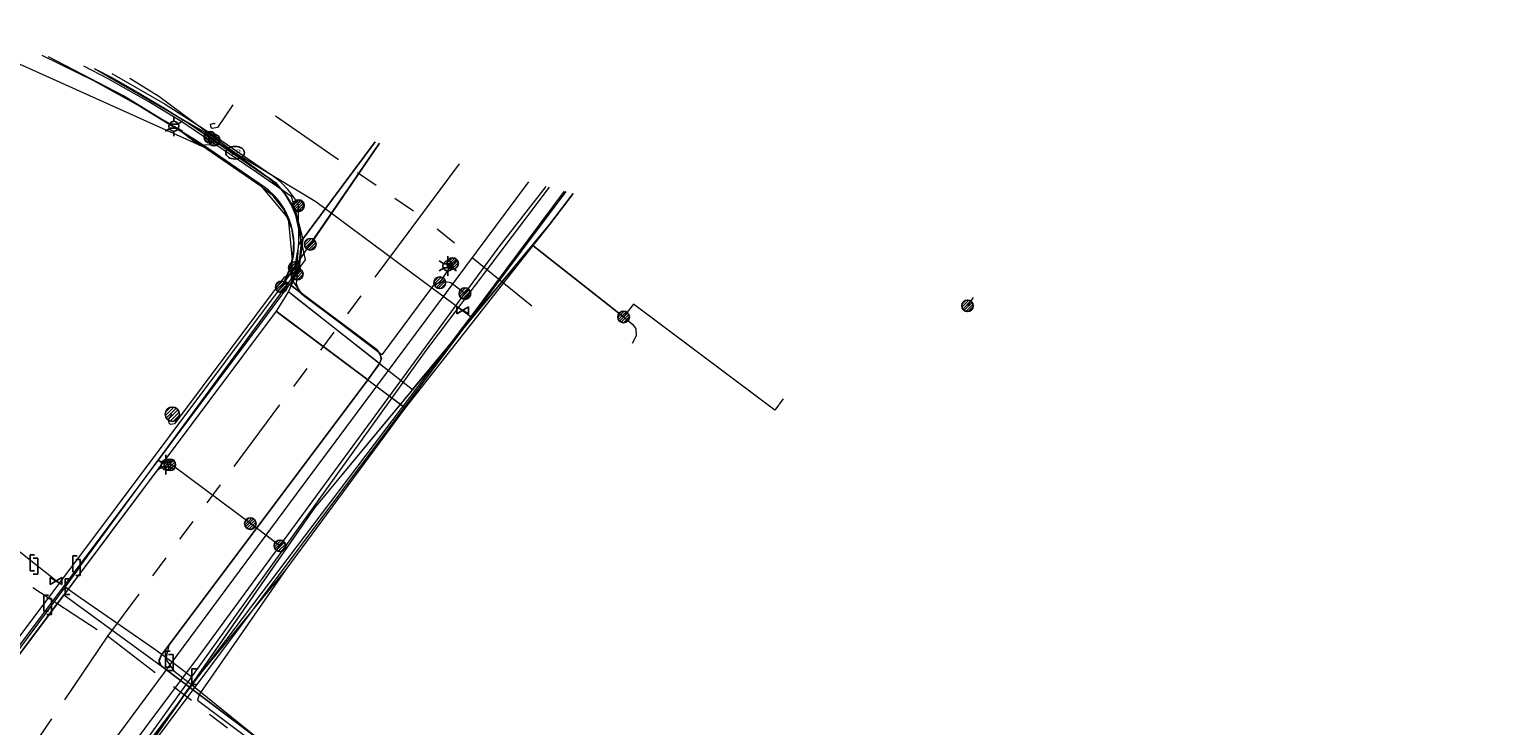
# Model space of a CAD drawing. Header units: metres. Extents: x 197355 to 199157, y 355772 to 356286.
# Tile 255 of 256: x 198824 to 198938, y 356204 to 356259. Entities that reach past the tile are written whole.
import ezdxf
from ezdxf.enums import TextEntityAlignment as Align
from ezdxf.lldxf.tags import DXFTag

# ---------------------------------------------------------------- set-up
doc = ezdxf.new("R2010")
doc.units = ezdxf.units.M
doc.linetypes.add('RI-GWA', pattern=[18.45, 6, -1.8, 1.75, -1.8, 1.75, -1.8, 1.75, -1.8])
for name, color, linetype, lineweight in [('B-WE-KL-DATA_ENEXISNETBEHEERB.V.-G', 90, 'KL-DATA-N', 18), ('B-WE-KL-DATA_HULPSTUK_KPNB.V.-S', 90, 'Continuous', 25), ('B-WE-KL-DATA_HULPSTUK_ZIGGOB.V.-S', 94, 'Continuous', 25), ('B-WE-KL-DATA_KABELBUNDEL_KPNB.V.-G', 90, 'Continuous', 18), ('B-WE-KL-DATA_KABELBUNDEL_ZIGGOB.V.-G', 94, 'Continuous', 18), ('B-WE-KL-DATA_TELECOM_ZIGGOB.V.-G', 94, 'KL-TELECOM-ALGEMEEN-N', 18), ('B-WE-KL-DATA_ZIGGOB.V.-G', 94, 'KL-DATA-N', 18), ('B-WE-KL-ET_LS_ENEXISNETBEHEERB.V.-G', 190, 'KL-LS-N', 18), ('B-WE-KL-ET_LS_HULPSTUK_ENEXISNETBEHEERB.V.-G', 190, 'Continuous', 18), ('B-WE-KL-ET_LS_HULPSTUK_ENEXISNETBEHEERB.V.-S', 190, 'Continuous', 25), ('B-WE-KL-ET_LS_KABELBUNDEL_ENEXISNETBEHEERB.V.-G', 190, 'KL-BUNDEL-N', 18), ('B-WE-KL-ET_MS_ENEXISNETBEHEERB.V.-G', 130, 'KL-MS-N', 18), ('B-WE-KL-GAS_HD_ENEXISNETBEHEERB.V.-G', 30, 'KL-GAS-HD-N', 18), ('B-WE-KL-GAS_HULPSTUK_ENEXISNETBEHEERB.V.-S', 30, 'Continuous', 25), ('B-WE-KL-GAS_LD_ENEXISNETBEHEERB.V.-G', 50, 'KL-GAS-LD-N', 18), ('B-WE-KL-GAS_LD_HOOFDLEIDING_100 MBAR_PVC_ENEXISNETBEHEERB.V.-G', 50, 'KL-GAS-LD-N', 18), ('B-WE-KL-WATER_HULPSTUK_NVWATERLEIDINGMAATSCHAPPIJLIMBURG-S', 170, 'Continuous', 25), ('B-WE-KL-WATER_TRANSPORTLEIDING_NVWATERLEIDINGMAATSCHAPPIJLIMBURG-G', 170, 'KL-WATER-TR-N', 18), ('B-WE-RI-GWA_GEMEENTEROERMOND-G', 30, 'RI-GWA', 18)]:
    doc.layers.add(name, color=color, linetype=linetype, lineweight=lineweight)
doc.styles.add('NLCS-ISO', font='NLCS-ISO.ttf')
doc.styles.get("Standard").update_dxf_attribs({"font": 'isocp.shx'})
doc.linetypes.add('KL-BUNDEL-N', pattern='A,28,-5,[103,NLCS.SHX,S=1.25,R=0,X=0,Y=0],-5,[103,NLCS.SHX,S=1.25,R=0,X=0,Y=0],-5,[103,NLCS.SHX,S=1.25,R=0,X=0,Y=0],-5,[103,NLCS.SHX,S=1.25,R=0,X=0,Y=0],-5', length=53)
tags = doc.linetypes.add('KL-DATA-N', pattern='A,4,-1,[101,NLCS.SHX,S=0.5,R=0,X=0,Y=0],-1,4,-1,["D",Standard,S=1,R=0,X=-0.25,Y=-0.5],-1.5', length=12.5).pattern_tags.tags
tags[18] = DXFTag(74, 10)
tags = doc.linetypes.add('KL-GAS-HD-N', pattern='A,4,-1,[69,NLCS.SHX,S=0.5,R=0,X=0,Y=0],-1,4,-1,["H",Standard,S=1,R=0,X=0,Y=-0.5],-2', length=13).pattern_tags.tags
tags[18] = DXFTag(74, 10)
tags = doc.linetypes.add('KL-GAS-LD-N', pattern='A,4,-1,[69,NLCS.SHX,S=0.5,R=0,X=0,Y=0],-1,4,-1,["L",Standard,S=1,R=0,X=0.25,Y=-0.5],-2', length=13).pattern_tags.tags
tags[18] = DXFTag(74, 10)
tags = doc.linetypes.add('KL-LS-N', pattern='A,4,-1,[103,NLCS.SHX,S=0.75,R=0,X=0,Y=0],-1,4,-1,["L",Standard,S=1,R=0,X=0,Y=-0.5],-2', length=13).pattern_tags.tags
tags[18] = DXFTag(74, 10)
tags = doc.linetypes.add('KL-MS-N', pattern='A,4,-1,[103,NLCS.SHX,S=0.75,R=0,X=0,Y=0],-1,4,-1,["M",Standard,S=1,R=0,X=0,Y=-0.5],-2', length=13).pattern_tags.tags
tags[18] = DXFTag(74, 10)
doc.linetypes.add('KL-TELECOM-ALGEMEEN-N', pattern='A,7,-1,[101,NLCS.SHX,S=0.5,R=0,X=0,Y=0],-1', length=9)
doc.linetypes.add('KL-WATER-TR-N', pattern='A,7,-0.5,[168,NLCS.SHX,S=0.75,R=0,X=0.75,Y=0],-2,[168,NLCS.SHX,S=0.75,R=0,X=0.75,Y=0],-2', length=11.5)

# ---------------------------------------------------------------- blocks, each defined once
blk = doc.blocks.new('SKL-ET_HULP_MOF-SO')
h = blk.add_hatch()
h.set_pattern_fill('ANSI31', color=256, scale=6, style=0)
h.set_pattern_definition([(45, (-2.25, -126.982), (-0.53033, 0.53033), [])])
edge = h.paths.add_edge_path()
edge.add_arc((0, 0), 2.25, 0, 360)
at = {"linetype": 'Continuous'}
blk.add_circle((0, 0), 2.25, dxfattribs=at)
blk = doc.blocks.new('SKL-WTB_HULP_AFSLUITER-SO')
for p, q in [((2.3, 1.37), (-2.3, -1.37)), ((-2.3, 1.37), (2.3, -1.37)), ((2.3, -1.37), (2.3, 1.37))]:
    blk.add_line(p, q)
at = {"ltscale": 0.1}
blk.add_line((-2.3, -1.37), (-2.3, 1.37), dxfattribs=at)
blk = doc.blocks.new('SKL-WTB_HULP_EINDKAP-SO')
for p, q in [((0, -0.62), (0, 0.62)), ((0, 0.62), (0.35, 0.62)), ((0, -0.62), (0.35, -0.62))]:
    blk.add_line(p, q)
blk = doc.blocks.new('SKL-WTB_HULP_VERLOOPSTUK-SO')
for p, q in [((-0.54, -0.38), (-0.54, 0.87)), ((-0.54, 0.87), (-0.19, 0.87)), ((0.05, 0.6), (-0.3, 0.6)), ((0.05, -0.65), (0.05, 0.6)), ((-0.54, -0.38), (-0.19, -0.38)), ((0.05, -0.65), (-0.3, -0.65))]:
    blk.add_line(p, q)
blk = doc.blocks.new('SKL-ET_HULP_AANSLUITPUNT-SO')
h = blk.add_hatch()
h.set_pattern_fill('ANSI31', color=256, scale=30, style=0)
h.set_pattern_definition([(45, (-11.25, -634.91), (-2.65165, 2.65165), [])])
edge = h.paths.add_edge_path()
edge.add_arc((0, 0), 11.2, 0, 360)
at = {"linetype": 'Continuous'}
blk.add_circle((0, 0), 11.2, dxfattribs=at)
blk = doc.blocks.new('B-SIE-WEG_LICHTMAST-SO')
at = {"ltscale": 0.1}
for p, q in [((-0.33, 0.19), (-0.67, 0.39)), ((0, 0.39), (0, 0.77)), ((0.33, 0.19), (0.67, 0.39)), ((-0.33, -0.19), (-0.67, -0.39)), ((0, -0.39), (0, -0.77)), ((0.33, -0.19), (0.67, -0.39))]:
    blk.add_line(p, q, dxfattribs=at)
at = {"flags": 128}
for points in [[(-0.35, 0.15), (0.35, 0.15)], [(-0.35, -0.15), (0.35, -0.15)]]:
    blk.add_lwpolyline(points, dxfattribs=at)
at = {"ltscale": 0.1}
blk.add_circle((0, 0), 0.386, dxfattribs=at)
at = {"style": 'NLCS-ISO'}
blk.add_attdef('TYPE', text='', height=0.549, dxfattribs=at).set_placement((0, 0.77), align=Align.BOTTOM_CENTER)
blk = doc.blocks.new('SIE-WEG_STRAATPOT_BRANDKRAAN-SO')
blk.add_ellipse((0, 0), major_axis=(-0.729, 0), ratio=0.685994)
at = {"style": 'NLCS-ISO'}
blk.add_text('BR', height=0.4, dxfattribs=at).set_placement((-0.3, -0.15))

msp = doc.modelspace()

# ---------------------------------------------------------------- linework, layer by layer
at = {"layer": 'B-WE-KL-DATA_ENEXISNETBEHEERB.V.-G', "flags": 128}
msp.add_lwpolyline([(198851.028, 356233.454), (198845.026, 356237.945)], dxfattribs=at)
at = {"layer": 'B-WE-KL-DATA_KABELBUNDEL_KPNB.V.-G', "flags": 128}
for points in [[(198843.419, 356238.524), (198843.423, 356238.53), (198843.647, 356238.885), (198843.844, 356239.255), (198844.014, 356239.639), (198844.156, 356240.033), (198844.27, 356240.437), (198844.361, 356240.905), (198844.412, 356241.379), (198844.423, 356241.856), (198844.394, 356242.332), (198844.326, 356242.804), (198844.217, 356243.269), (198844.07, 356243.722), (198843.886, 356244.162), (198843.665, 356244.585), (198843.41, 356244.988), (198843.121, 356245.368), (198842.802, 356245.722), (198842.454, 356246.048), (198842.08, 356246.344), (198841.682, 356246.607), (198837.77, 356249.294), (198836.716, 356250), (198831.077, 356253.448), (198825.213, 356256.497)], [(198830.169, 356255.208), (198834.341, 356252.809), (198838.389, 356250.204), (198838.685, 356250), (198842.25, 356247.549), (198842.692, 356247.258), (198843.111, 356246.934), (198843.502, 356246.578), (198843.864, 356246.193), (198844.196, 356245.78), (198844.493, 356245.342), (198844.756, 356244.883)], [(198812.423, 356196.435), (198841.739, 356235.559), (198842.788, 356236.958), (198844.206, 356238.896), (198844.381, 356239.355), (198844.523, 356239.825), (198844.632, 356240.304), (198844.707, 356240.799), (198844.746, 356241.299), (198844.749, 356241.801), (198844.749, 356241.802), (198850.761, 356249.853)], [(198850.76, 356249.853), (198844.749, 356241.803)], [(198845.684, 356241.848), (198851.084, 356249.769)], [(198851.085, 356249.769), (198845.691, 356241.856)], [(198816.671, 356180.331), (198819.562, 356184.316), (198837.897, 356208.861), (198865.695, 356245.969)], [(198844.724, 356244.842), (198844.749, 356241.802), (198844.749, 356241.801), (198844.749, 356241.795), (198844.436, 356240.016)], [(198844.436, 356240.016), (198844.632, 356240.304), (198845.684, 356241.848)], [(198843.419, 356238.524), (198843.423, 356238.53), (198844.436, 356240.016)], [(198818.971, 356205.854), (198821.743, 356209.558), (198843.419, 356238.524)], [(198897.507, 356237.696), (198897.077, 356237.029)]]:
    msp.add_lwpolyline(points, dxfattribs=at)
at = {"layer": 'B-WE-KL-DATA_KABELBUNDEL_ZIGGOB.V.-G', "flags": 128}
for points in [[(198824.685, 356256.634), (198828.781, 356254.633), (198832.358, 356252.642), (198835.847, 356250.5), (198841.84, 356246.405), (198842.655, 356245.758), (198843.618, 356244.532), (198844.203, 356243.083), (198844.359, 356242.049), (198844.321, 356241.002), (198844.091, 356239.98), (198843.675, 356239.016), (198844.2, 356238.622)], [(198828.876, 356255.544), (198832.176, 356253.746), (198836.233, 356251.271), (198842.991, 356246.642), (198843.688, 356245.765), (198844.235, 356244.836), (198844.627, 356243.861), (198844.861, 356242.85), (198844.936, 356241.812), (198844.85, 356240.755), (198844.604, 356239.688), (198844.2, 356238.622)], [(198866.234, 356245.829), (198864.418, 356243.433)], [(198864.418, 356243.433), (198853.687, 356230.486)], [(198864.418, 356243.433), (198863.087, 356241.74)], [(198863.087, 356241.74), (198853.113, 356229.051)], [(198863.087, 356241.74), (198870.181, 356236.163)], [(198844.2, 356238.622), (198843.971, 356238.151)], [(198851.105, 356232.523), (198851.228, 356232.843), (198851.207, 356233.089), (198851.024, 356233.445), (198850.83, 356233.632), (198844.2, 356238.622)], [(198843.971, 356238.151), (198843.006, 356236.619)], [(198843.971, 356238.151), (198844.557, 356237.69)], [(198844.557, 356237.69), (198850.85, 356232.724)], [(198870.958, 356237.152), (198870.181, 356236.163)], [(198882.657, 356229.751), (198882, 356228.87), (198870.958, 356237.152)], [(198843.006, 356236.619), (198826.407, 356214.44)], [(198843.006, 356236.619), (198843.486, 356236.259)], [(198843.486, 356236.259), (198850.173, 356231.252)], [(198870.181, 356236.163), (198870.913, 356235.568), (198871.139, 356235.231), (198871.168, 356234.675), (198870.86, 356234.085)], [(198850.85, 356232.724), (198851.105, 356232.523)], [(198850.173, 356231.252), (198851.105, 356232.523)], [(198851.105, 356232.523), (198853.687, 356230.486)], [(198834.02, 356208.884), (198833.864, 356209.248), (198834.021, 356209.692), (198850.173, 356231.252)], [(198850.173, 356231.252), (198852.733, 356229.335)], [(198853.687, 356230.486), (198852.733, 356229.335)], [(198852.733, 356229.335), (198846.024, 356221.24), (198836.467, 356207.522)], [(198852.733, 356229.335), (198853.113, 356229.051)], [(198853.113, 356229.051), (198843.775, 356216.418)], [(198843.775, 356216.418), (198836.467, 356207.522)], [(198843.775, 356216.418), (198836.989, 356206.641)], [(198826.407, 356214.44), (198807.586, 356189.25), (198803.717, 356183.721), (198798.842, 356176.16)], [(198826.407, 356214.44), (198834.02, 356208.884)], [(198836.245, 356207.203), (198834.02, 356208.884)], [(198836.245, 356207.203), (198836.467, 356207.522)], [(198808.377, 356167.315), (198811.924, 356172.959), (198814.974, 356177.466), (198826.236, 356192.837), (198836.245, 356207.203)], [(198836.989, 356206.641), (198836.245, 356207.203)], [(198836.989, 356206.641), (198836.867, 356206.201), (198852.712, 356194.314)], [(198852.865, 356194.699), (198836.989, 356206.641)]]:
    msp.add_lwpolyline(points, dxfattribs=at)
at = {"layer": 'B-WE-KL-DATA_TELECOM_ZIGGOB.V.-G', "flags": 128}
for points in [[(198824.685, 356256.634), (198828.781, 356254.633), (198832.358, 356252.642), (198835.847, 356250.5), (198841.84, 356246.405), (198842.655, 356245.758), (198843.618, 356244.532), (198844.203, 356243.083), (198844.359, 356242.049), (198844.321, 356241.002), (198844.091, 356239.98), (198843.675, 356239.016), (198850.83, 356233.632), (198851.024, 356233.445), (198851.207, 356233.089), (198851.228, 356232.843), (198851.105, 356232.523), (198850.173, 356231.252), (198834.021, 356209.692), (198833.864, 356209.248), (198834.02, 356208.884), (198836.989, 356206.641), (198852.865, 356194.699), (198889.988, 356167.015), (198891.731, 356169.348)], [(198828.927, 356255.531), (198830.104, 356254.908), (198832.176, 356253.746), (198834.22, 356252.533), (198836.233, 356251.271), (198838.215, 356249.96), (198842.096, 356247.293), (198842.557, 356246.987), (198842.991, 356246.642), (198843.358, 356246.211), (198843.688, 356245.765), (198843.98, 356245.307), (198844.235, 356244.836), (198844.45, 356244.354), (198844.627, 356243.861), (198844.764, 356243.36), (198844.861, 356242.85), (198844.919, 356242.334), (198844.936, 356241.812), (198844.913, 356241.285), (198844.85, 356240.755), (198844.747, 356240.222), (198844.604, 356239.688), (198844.421, 356239.155), (198844.2, 356238.622), (198843.971, 356238.151), (198853.687, 356230.486), (198864.418, 356243.433), (198866.232, 356245.83)], [(198866.232, 356245.83), (198864.418, 356243.433), (198846.024, 356221.24), (198836.245, 356207.203), (198834.029, 356208.877), (198833.954, 356208.954), (198833.904, 356209.04), (198833.874, 356209.14), (198833.864, 356209.248), (198833.875, 356209.361), (198833.905, 356209.476), (198834.021, 356209.692), (198850.173, 356231.252), (198843.006, 356236.619), (198808.915, 356191.065), (198807.586, 356189.25), (198806.276, 356187.421), (198804.986, 356185.578), (198803.717, 356183.721), (198802.467, 356181.851), (198801.238, 356179.967), (198800.03, 356178.07), (198798.842, 356176.16), (198797.154, 356173.363), (198795.51, 356170.54), (198795.019, 356170.901)]]:
    msp.add_lwpolyline(points, dxfattribs=at)
at = {"layer": 'B-WE-KL-DATA_ZIGGOB.V.-G', "flags": 128}
for points in [[(198828.876, 356255.544), (198832.176, 356253.746), (198836.233, 356251.271), (198842.991, 356246.642), (198843.688, 356245.765), (198844.235, 356244.836), (198844.627, 356243.861), (198844.861, 356242.85), (198844.936, 356241.812), (198844.85, 356240.755), (198844.604, 356239.688), (198844.2, 356238.622), (198843.971, 356238.151), (198843.006, 356236.619), (198853.113, 356229.051), (198843.775, 356216.418), (198836.989, 356206.641), (198836.867, 356206.201), (198852.712, 356194.314), (198889.749, 356166.696), (198915.652, 356147.388), (198917.165, 356146.51), (198922.843, 356142.401), (198928.672, 356138.512), (198934.643, 356134.848), (198937.68, 356133.102), (198942.906, 356130.277), (198949.412, 356127.077), (198955.962, 356124.197), (198960.583, 356122.384), (198967.967, 356119.82), (198968.61, 356119.613), (198975.627, 356117.535), (198980.89, 356116.177), (198986.202, 356114.976), (198995.408, 356113.176), (198997.235, 356112.688), (198998.387, 356112.208), (198999.732, 356111.397), (199000.365, 356110.91), (199001.896, 356108.925), (199003.158, 356106.852), (199003.835, 356105.443), (199004.373, 356104.029), (199004.767, 356102.622), (199005.014, 356101.237), (199005.11, 356099.886), (199005.083, 356098.414), (199004.959, 356097.462), (199004.691, 356096.287), (199004.635, 356095.344), (199004.924, 356093.598), (199005.338, 356092.525), (199006.267, 356091.117), (199007.518, 356090.018), (199008.5, 356089.485), (199010.134, 356089.02), (199035.753, 356085.161)], [(198828.876, 356255.544), (198832.176, 356253.746), (198836.233, 356251.271), (198842.991, 356246.642), (198843.688, 356245.765), (198844.235, 356244.836), (198844.627, 356243.861), (198844.861, 356242.85), (198844.936, 356241.812), (198844.85, 356240.755), (198844.604, 356239.688), (198844.2, 356238.622), (198843.971, 356238.151), (198853.687, 356230.486), (198846.024, 356221.24), (198836.245, 356207.203), (198852.865, 356194.699), (198889.988, 356167.015), (198915.837, 356147.749), (198917.165, 356146.51), (198922.843, 356142.401), (198928.672, 356138.512), (198934.643, 356134.848), (198937.68, 356133.102), (198942.906, 356130.277), (198949.412, 356127.077), (198955.962, 356124.197), (198960.583, 356122.384), (198967.967, 356119.82), (198968.61, 356119.613), (198975.627, 356117.535), (198980.89, 356116.177), (198986.202, 356114.976), (198995.408, 356113.176), (198997.235, 356112.688), (198998.387, 356112.208), (198999.732, 356111.397), (199000.365, 356110.91), (199001.896, 356108.925), (199003.158, 356106.852), (199003.835, 356105.443), (199004.373, 356104.029), (199004.767, 356102.622), (199005.014, 356101.237), (199005.11, 356099.886), (199005.083, 356098.414), (199004.959, 356097.462), (199004.691, 356096.287), (199004.635, 356095.344), (199004.924, 356093.598), (199005.338, 356092.525), (199006.267, 356091.117), (199007.518, 356090.018), (199008.5, 356089.485), (199010.134, 356089.02), (199035.753, 356085.161)], [(198828.876, 356255.544), (198832.176, 356253.746), (198836.233, 356251.271), (198842.991, 356246.642), (198843.688, 356245.765), (198844.235, 356244.836), (198844.627, 356243.861), (198844.861, 356242.85), (198844.936, 356241.812), (198844.85, 356240.755), (198844.604, 356239.688), (198844.2, 356238.622), (198843.971, 356238.151), (198853.687, 356230.486), (198846.024, 356221.24), (198836.245, 356207.203), (198852.865, 356194.699), (198889.988, 356167.015), (198915.837, 356147.749), (198917.165, 356146.51), (198922.843, 356142.401), (198928.672, 356138.512), (198934.643, 356134.848), (198937.68, 356133.102), (198942.906, 356130.277), (198949.412, 356127.077), (198955.962, 356124.197), (198960.583, 356122.384), (198967.967, 356119.82), (198968.61, 356119.613), (198975.627, 356117.535), (198980.89, 356116.177), (198986.202, 356114.976), (198995.408, 356113.176), (198997.235, 356112.688), (198998.387, 356112.208), (198999.732, 356111.397), (199000.365, 356110.91), (199001.896, 356108.925), (199003.158, 356106.852), (199003.835, 356105.443), (199004.373, 356104.029), (199004.767, 356102.622), (199005.014, 356101.237), (199005.11, 356099.886), (199005.083, 356098.414), (199004.959, 356097.462), (199004.691, 356096.287), (199004.635, 356095.344), (199004.924, 356093.598), (199005.338, 356092.525), (199006.267, 356091.117), (199007.518, 356090.018), (199008.5, 356089.485), (199010.134, 356089.02), (199035.753, 356085.161)], [(198828.876, 356255.544), (198832.176, 356253.746), (198836.233, 356251.271), (198842.991, 356246.642), (198843.688, 356245.765), (198844.235, 356244.836), (198844.627, 356243.861), (198844.861, 356242.85), (198844.936, 356241.812), (198844.85, 356240.755), (198844.604, 356239.688), (198844.2, 356238.622), (198843.971, 356238.151), (198843.006, 356236.619), (198853.113, 356229.051), (198843.775, 356216.418), (198836.989, 356206.641), (198836.867, 356206.201), (198852.712, 356194.314), (198889.749, 356166.696), (198915.652, 356147.388), (198917.165, 356146.51), (198922.843, 356142.401), (198928.672, 356138.512), (198934.643, 356134.848), (198937.68, 356133.102), (198942.906, 356130.277), (198949.412, 356127.077), (198955.962, 356124.197), (198960.583, 356122.384), (198967.967, 356119.82), (198968.61, 356119.613), (198975.627, 356117.535), (198980.89, 356116.177), (198986.202, 356114.976), (198995.408, 356113.176), (198997.235, 356112.688), (198998.387, 356112.208), (198999.732, 356111.397), (199000.365, 356110.91), (199001.896, 356108.925), (199003.158, 356106.852), (199003.835, 356105.443), (199004.373, 356104.029), (199004.767, 356102.622), (199005.014, 356101.237), (199005.11, 356099.886), (199005.083, 356098.414), (199004.959, 356097.462), (199004.691, 356096.287), (199004.635, 356095.344), (199004.924, 356093.598), (199005.338, 356092.525), (199006.267, 356091.117), (199007.518, 356090.018), (199008.5, 356089.485), (199010.134, 356089.02), (199035.753, 356085.161)], [(198828.876, 356255.544), (198832.176, 356253.746), (198836.233, 356251.271), (198842.991, 356246.642), (198843.688, 356245.765), (198844.235, 356244.836), (198844.627, 356243.861), (198844.861, 356242.85), (198844.936, 356241.812), (198844.85, 356240.755), (198844.604, 356239.688), (198844.2, 356238.622), (198843.971, 356238.151), (198843.006, 356236.619), (198853.113, 356229.051), (198843.775, 356216.418), (198836.989, 356206.641), (198836.867, 356206.201), (198852.712, 356194.314), (198889.749, 356166.696), (198915.652, 356147.388), (198917.165, 356146.51), (198922.843, 356142.401), (198928.672, 356138.512), (198934.643, 356134.848), (198937.68, 356133.102), (198942.906, 356130.277), (198949.412, 356127.077), (198955.962, 356124.197), (198960.583, 356122.384), (198967.967, 356119.82), (198968.61, 356119.613), (198975.627, 356117.535), (198980.89, 356116.177), (198986.202, 356114.976), (198995.408, 356113.176), (198997.235, 356112.688), (198998.387, 356112.208), (198999.732, 356111.397), (199000.365, 356110.91), (199001.896, 356108.925), (199003.158, 356106.852), (199003.835, 356105.443), (199004.373, 356104.029), (199004.767, 356102.622), (199005.014, 356101.237), (199005.11, 356099.886), (199005.083, 356098.414), (199004.959, 356097.462), (199004.691, 356096.287), (199004.635, 356095.344), (199004.924, 356093.598), (199005.338, 356092.525), (199006.267, 356091.117), (199007.518, 356090.018), (199008.5, 356089.485), (199010.134, 356089.02), (199035.753, 356085.161)], [(198828.876, 356255.544), (198832.176, 356253.746), (198836.233, 356251.271), (198842.991, 356246.642), (198843.688, 356245.765), (198844.235, 356244.836), (198844.627, 356243.861), (198844.861, 356242.85), (198844.936, 356241.812), (198844.85, 356240.755), (198844.604, 356239.688), (198844.2, 356238.622), (198843.971, 356238.151), (198843.006, 356236.619), (198853.113, 356229.051), (198843.775, 356216.418), (198836.989, 356206.641), (198836.867, 356206.201), (198852.712, 356194.314), (198889.749, 356166.696), (198915.652, 356147.388), (198917.165, 356146.51), (198922.843, 356142.401), (198928.672, 356138.512), (198934.643, 356134.848), (198937.68, 356133.102), (198942.906, 356130.277), (198949.412, 356127.077), (198955.962, 356124.197), (198960.583, 356122.384), (198967.967, 356119.82), (198968.61, 356119.613), (198975.627, 356117.535), (198980.89, 356116.177), (198986.202, 356114.976), (198995.408, 356113.176), (198997.235, 356112.688), (198998.387, 356112.208), (198999.732, 356111.397), (199000.365, 356110.91), (199001.896, 356108.925), (199003.158, 356106.852), (199003.835, 356105.443), (199004.373, 356104.029), (199004.767, 356102.622), (199005.014, 356101.237), (199005.11, 356099.886), (199005.083, 356098.414), (199004.959, 356097.462), (199004.691, 356096.287), (199004.635, 356095.344), (199004.924, 356093.598), (199005.338, 356092.525), (199006.267, 356091.117), (199007.518, 356090.018), (199008.5, 356089.485), (199010.134, 356089.02), (199035.753, 356085.161)], [(198828.876, 356255.544), (198832.176, 356253.746), (198836.233, 356251.271), (198842.991, 356246.642), (198843.688, 356245.765), (198844.235, 356244.836), (198844.627, 356243.861), (198844.861, 356242.85), (198844.936, 356241.812), (198844.85, 356240.755), (198844.604, 356239.688), (198844.2, 356238.622), (198843.971, 356238.151), (198843.006, 356236.619), (198853.113, 356229.051), (198843.775, 356216.418), (198836.989, 356206.641), (198836.867, 356206.201), (198852.712, 356194.314), (198889.749, 356166.696), (198915.652, 356147.388), (198917.165, 356146.51), (198922.843, 356142.401), (198928.672, 356138.512), (198934.643, 356134.848), (198937.68, 356133.102), (198942.906, 356130.277), (198949.412, 356127.077), (198955.962, 356124.197), (198960.583, 356122.384), (198967.967, 356119.82), (198968.61, 356119.613), (198975.627, 356117.535), (198980.89, 356116.177), (198986.202, 356114.976), (198995.408, 356113.176), (198997.235, 356112.688), (198998.387, 356112.208), (198999.732, 356111.397), (199000.365, 356110.91), (199001.896, 356108.925), (199003.158, 356106.852), (199003.835, 356105.443), (199004.373, 356104.029), (199004.767, 356102.622), (199005.014, 356101.237), (199005.11, 356099.886), (199005.083, 356098.414), (199004.959, 356097.462), (199004.691, 356096.287), (199004.635, 356095.344), (199004.924, 356093.598), (199005.338, 356092.525), (199006.267, 356091.117), (199007.518, 356090.018), (199008.5, 356089.485), (199010.134, 356089.02), (199035.753, 356085.161)], [(198828.876, 356255.544), (198832.176, 356253.746), (198836.233, 356251.271), (198842.991, 356246.642), (198843.688, 356245.765), (198844.235, 356244.836), (198844.627, 356243.861), (198844.861, 356242.85), (198844.936, 356241.812), (198844.85, 356240.755), (198844.604, 356239.688), (198844.2, 356238.622), (198843.971, 356238.151), (198843.006, 356236.619), (198853.113, 356229.051), (198843.775, 356216.418), (198836.989, 356206.641), (198836.867, 356206.201), (198852.712, 356194.314), (198889.749, 356166.696), (198915.652, 356147.388), (198917.165, 356146.51), (198922.843, 356142.401), (198928.672, 356138.512), (198934.643, 356134.848), (198937.68, 356133.102), (198942.906, 356130.277), (198949.412, 356127.077), (198955.962, 356124.197), (198960.583, 356122.384), (198967.967, 356119.82), (198968.61, 356119.613), (198975.627, 356117.535), (198980.89, 356116.177), (198986.202, 356114.976), (198995.408, 356113.176), (198997.235, 356112.688), (198998.387, 356112.208), (198999.732, 356111.397), (199000.365, 356110.91), (199001.896, 356108.925), (199003.158, 356106.852), (199003.835, 356105.443), (199004.373, 356104.029), (199004.767, 356102.622), (199005.014, 356101.237), (199005.11, 356099.886), (199005.083, 356098.414), (199004.959, 356097.462), (199004.691, 356096.287), (199004.635, 356095.344), (199004.924, 356093.598), (199005.338, 356092.525), (199006.267, 356091.117), (199007.518, 356090.018), (199008.5, 356089.485), (199010.134, 356089.02), (199035.753, 356085.161)], [(198870.181, 356236.163), (198863.087, 356241.74), (198853.113, 356229.051), (198843.775, 356216.418), (198836.467, 356207.522), (198826.236, 356192.837), (198814.974, 356177.466), (198811.924, 356172.959), (198808.377, 356167.315), (198808.081, 356167.464)], [(198882.657, 356229.751), (198882, 356228.87), (198870.958, 356237.152), (198870.181, 356236.163)], [(198870.181, 356236.163), (198870.913, 356235.568), (198871.139, 356235.231), (198871.168, 356234.675), (198870.86, 356234.085)], [(198726.934, 356110.232), (198730.543, 356110.711), (198733.402, 356110.891), (198735.04, 356110.741), (198739.073, 356109.426), (198748.593, 356107.555), (198764.353, 356104.794), (198770.049, 356103.694), (198773.863, 356115.593), (198780.002, 356137.034), (198782.851, 356144.526), (198785.99, 356151.9), (198788.454, 356157.167), (198790.566, 356161.405), (198793.871, 356167.618), (198795.51, 356170.54), (198798.842, 356176.16), (198803.717, 356183.721), (198807.586, 356189.25), (198826.407, 356214.44), (198834.02, 356208.884), (198836.989, 356206.641), (198852.865, 356194.699), (198852.499, 356193.777), (198852.533, 356193.794)]]:
    msp.add_lwpolyline(points, dxfattribs=at)
at = {"layer": 'B-WE-KL-ET_LS_ENEXISNETBEHEERB.V.-G', "flags": 128}
for points in [[(198837.823, 356250.223), (198837.661, 356250.426), (198837.46, 356250.589), (198828.802, 356255.564)], [(198839.617, 356252.751), (198838.424, 356250.983), (198838.007, 356250.902), (198837.936, 356250.95), (198837.877, 356251.251), (198838.178, 356251.312), (198838.232, 356251.276)], [(198838.156, 356250), (198837.773, 356249.629), (198837.013, 356249.581), (198835.012, 356251.081)], [(198857.775, 356237.99), (198856.68, 356238.823), (198856.243, 356238.898), (198855.803, 356238.842), (198855.508, 356238.722), (198855.245, 356238.543), (198851.273, 356233.195), (198844.872, 356238.065), (198844.598, 356238.766), (198844.672, 356239.516), (198844.72, 356239.638), (198844.777, 356239.756), (198845.121, 356242.216), (198844.496, 356244.62), (198843.583, 356246.006), (198842.343, 356247.109), (198840.252, 356248.598), (198837.823, 356250.223)], [(198857.775, 356237.99), (198860.46, 356241.651), (198864.116, 356246.38)], [(198844.672, 356239.516), (198844.442, 356239.563), (198843.653, 356239.264), (198835.064, 356227.802), (198834.761, 356227.759), (198834.638, 356227.851), (198834.594, 356228.154), (198834.895, 356228.555)], [(198855.803, 356238.842), (198856.81, 356240.34)], [(198856.81, 356240.34), (198856.44, 356240.16)], [(198825.677, 356199.084), (198826.316, 356199.06), (198827.363, 356198.279), (198828.011, 356198.125), (198828.604, 356198.427), (198836.936, 356209.58), (198857.775, 356237.99)], [(198834.7, 356224.6), (198834.4, 356224.6)], [(198840.995, 356220.001), (198834.986, 356224.5), (198834.7, 356224.6)], [(198843.309, 356218.268), (198840.995, 356220.001)]]:
    msp.add_lwpolyline(points, dxfattribs=at)
at = {"layer": 'B-WE-KL-ET_LS_HULPSTUK_ENEXISNETBEHEERB.V.-G', "flags": 128}
msp.add_lwpolyline([(198851.273, 356233.195), (198844.872, 356238.065)], dxfattribs=at)
at = {"layer": 'B-WE-KL-ET_LS_KABELBUNDEL_ENEXISNETBEHEERB.V.-G', "flags": 128}
for points in [[(198837.823, 356250.223), (198837.661, 356250.426), (198837.46, 356250.589), (198828.802, 356255.564)], [(198844.872, 356238.065), (198844.598, 356238.766), (198844.672, 356239.516), (198844.72, 356239.638), (198844.777, 356239.756), (198845.121, 356242.216), (198844.496, 356244.62), (198843.583, 356246.006), (198842.343, 356247.109), (198840.252, 356248.598), (198837.823, 356250.223)], [(198857.775, 356237.99), (198860.46, 356241.651), (198864.116, 356246.38)], [(198857.775, 356237.99), (198856.68, 356238.823), (198856.243, 356238.898), (198855.803, 356238.842), (198855.508, 356238.722), (198855.245, 356238.543), (198851.273, 356233.195)], [(198825.677, 356199.084), (198826.316, 356199.06), (198827.363, 356198.279), (198828.011, 356198.125), (198828.604, 356198.427), (198836.936, 356209.58), (198857.775, 356237.99)], [(198851.273, 356233.195), (198844.872, 356238.065)]]:
    msp.add_lwpolyline(points, dxfattribs=at)
at = {"layer": 'B-WE-KL-ET_MS_ENEXISNETBEHEERB.V.-G', "flags": 128}
for points in [[(198816.884, 356258.663), (198837.555, 356249.373), (198841.852, 356246.397), (198843.952, 356243.869), (198844.266, 356240.598), (198844.178, 356239.137), (198845.026, 356237.945)], [(198816.884, 356258.663), (198837.555, 356249.373), (198841.852, 356246.397), (198843.952, 356243.869), (198844.266, 356240.598), (198844.178, 356239.137), (198845.026, 356237.945), (198851.028, 356233.454), (198851.258, 356232.916), (198851.019, 356232.382), (198834.614, 356210.482), (198834.385, 356209.4), (198835.017, 356208.493), (198836.421, 356207.401), (198846.352, 356199.37), (198889.583, 356166.975), (198890.063, 356167.233), (198890.361, 356167.515), (198890.849, 356168.167)], [(198845.026, 356237.945), (198851.028, 356233.454)], [(198851.028, 356233.454), (198851.258, 356232.916), (198851.019, 356232.382), (198834.614, 356210.482), (198834.385, 356209.4), (198835.017, 356208.493), (198836.421, 356207.401), (198846.352, 356199.37), (198889.583, 356166.975), (198890.063, 356167.233), (198890.361, 356167.515)]]:
    msp.add_lwpolyline(points, dxfattribs=at)
at = {"layer": 'B-WE-KL-GAS_HD_ENEXISNETBEHEERB.V.-G', "flags": 128}
msp.add_lwpolyline([(198829.834, 356202.341), (198844.596, 356222.308), (198861.778, 356245.412), (198862.767, 356246.731)], dxfattribs=at)
at = {"layer": 'B-WE-KL-GAS_LD_ENEXISNETBEHEERB.V.-G', "flags": 128}
for points in [[(198836.43, 356208.024), (198854.757, 356233.55), (198864.393, 356246.308)], [(198834.907, 356209.16), (198836.43, 356208.024)], [(198785.036, 356046.108), (198784.517, 356046.655), (198782.975, 356077.65), (198782.577, 356092.474), (198782.641, 356096.639), (198782.997, 356102.604), (198783.255, 356104.888), (198784.239, 356109.991), (198785.467, 356115.185), (198786.854, 356120.419), (198788.201, 356124.978), (198789.588, 356129.38), (198791.443, 356134.551), (198793.049, 356138.816), (198794.951, 356143.344), (198796.459, 356146.92), (198798.593, 356151.475), (198801.37, 356156.874), (198807.981, 356169.61), (198830.468, 356199.737), (198832.329, 356202.311), (198836.43, 356208.024)]]:
    msp.add_lwpolyline(points, dxfattribs=at)
at = {"layer": 'B-WE-KL-GAS_LD_HOOFDLEIDING_100 MBAR_PVC_ENEXISNETBEHEERB.V.-G', "flags": 128}
for points in [[(198827.643, 356216.598), (198845.303, 356240.641), (198844.251, 356245.565), (198841.495, 356247.461), (198835.639, 356251.425), (198833.049, 356252.986), (198829.873, 356254.798), (198827.972, 356255.779)], [(198824.318, 356216.696), (198816.494, 356222.906), (198776.209, 356229.882)], [(198825.807, 356215.515), (198824.318, 356216.696)], [(198827.643, 356216.598), (198826.518, 356215.067)], [(198826.518, 356215.067), (198825.39, 356213.538)], [(198826.518, 356215.067), (198827.343, 356214.453), (198833.607, 356210.131), (198834.907, 356209.16)], [(198825.39, 356213.538), (198815.808, 356200.6), (198810.135, 356192.977)]]:
    msp.add_lwpolyline(points, dxfattribs=at)
at = {"layer": 'B-WE-KL-WATER_TRANSPORTLEIDING_NVWATERLEIDINGMAATSCHAPPIJLIMBURG-G', "flags": 128}
for points in [[(198831.571, 356254.844), (198833.832, 356253.42), (198839.804, 356249.009), (198846.112, 356245.191), (198856.954, 356237.147), (198857.596, 356236.67), (198858.238, 356236.193)], [(198865.525, 356246.014), (198858.238, 356236.193)], [(198858.238, 356236.193), (198830.831, 356200.014)]]:
    msp.add_lwpolyline(points, dxfattribs=at)
at = {"layer": 'B-WE-RI-GWA_GEMEENTEROERMOND-G', "flags": 128}
for points in [[(198842.954, 356251.883), (198854.308, 356244.075)], [(198857.314, 356248.149), (198854.308, 356244.075)], [(198854.308, 356244.075), (198829.813, 356211.194)], [(198863, 356237), (198854.308, 356244.075)], [(198824, 356215), (198829.813, 356211.194)], [(198829.813, 356211.194), (198792.236, 356155.563)], [(198877.528, 356174.696), (198829.813, 356211.194)]]:
    msp.add_lwpolyline(points, dxfattribs=at)

# ---------------------------------------------------------------- block references
at = {"layer": 'B-WE-KL-DATA_HULPSTUK_KPNB.V.-S', "xscale": 0.2, "yscale": 0.2, "zscale": 0.2}
for p in [(198844.724, 356244.842), (198844.756, 356244.883), (198845.684, 356241.848), (198845.684, 356241.848), (198844.436, 356240.016), (198844.436, 356240.016), (198844.436, 356240.016), (198843.419, 356238.524), (198843.419, 356238.524), (198843.419, 356238.524), (198897.077, 356237.029)]:
    msp.add_blockref('SKL-ET_HULP_MOF-SO', p, dxfattribs=at)
at = {"layer": 'B-WE-KL-DATA_HULPSTUK_ZIGGOB.V.-S', "xscale": 0.2, "yscale": 0.2, "zscale": 0.2}
msp.add_blockref('SKL-ET_HULP_MOF-SO', (198870.181, 356236.163), dxfattribs=at)
at = {"layer": 'B-WE-KL-ET_LS_HULPSTUK_ENEXISNETBEHEERB.V.-S'}
for p in [(198835.012, 356251.081), (198856.44, 356240.16), (198834.4, 356224.6)]:
    msp.add_blockref('B-SIE-WEG_LICHTMAST-SO', p, dxfattribs=at)
for name, p, xscale, yscale, zscale in [('SKL-ET_HULP_MOF-SO', (198837.823, 356250.223), 0.2, 0.2, 0.2), ('SKL-ET_HULP_MOF-SO', (198838.156, 356250), 0.2, 0.2, 0.2), ('SKL-ET_HULP_MOF-SO', (198856.81, 356240.34), 0.2, 0.2, 0.2), ('SKL-ET_HULP_MOF-SO', (198844.672, 356239.516), 0.2, 0.2, 0.2), ('SKL-ET_HULP_MOF-SO', (198855.803, 356238.842), 0.2, 0.2, 0.2), ('SKL-ET_HULP_MOF-SO', (198857.775, 356237.99), 0.2, 0.2, 0.2), ('SKL-ET_HULP_AANSLUITPUNT-SO', (198834.895, 356228.555), 0.05, 0.05, 0.05), ('SKL-ET_HULP_MOF-SO', (198834.7, 356224.6), 0.2, 0.2, 0.2), ('SKL-ET_HULP_MOF-SO', (198840.995, 356220.001), 0.2, 0.2, 0.2), ('SKL-ET_HULP_MOF-SO', (198843.309, 356218.268), 0.2, 0.2, 0.2)]:
    msp.add_blockref(name, p, dxfattribs=dict(at, xscale=xscale, yscale=yscale, zscale=zscale))
at = {"layer": 'B-WE-KL-GAS_HULPSTUK_ENEXISNETBEHEERB.V.-S'}
for name, p in [('SKL-WTB_HULP_VERLOOPSTUK-SO', (198824.318, 356216.696)), ('SKL-WTB_HULP_VERLOOPSTUK-SO', (198827.643, 356216.598)), ('SKL-WTB_HULP_EINDKAP-SO', (198826.518, 356215.067)), ('SKL-WTB_HULP_VERLOOPSTUK-SO', (198825.39, 356213.538)), ('SKL-WTB_HULP_VERLOOPSTUK-SO', (198834.907, 356209.16)), ('SKL-WTB_HULP_EINDKAP-SO', (198836.43, 356208.024))]:
    msp.add_blockref(name, p, dxfattribs=at)
at = {"layer": 'B-WE-KL-GAS_HULPSTUK_ENEXISNETBEHEERB.V.-S', "xscale": 0.2, "yscale": 0.2, "zscale": 0.2}
msp.add_blockref('SKL-WTB_HULP_AFSLUITER-SO', (198825.807, 356215.515), dxfattribs=at)
at = {"layer": 'B-WE-KL-WATER_HULPSTUK_NVWATERLEIDINGMAATSCHAPPIJLIMBURG-S'}
msp.add_blockref('SIE-WEG_STRAATPOT_BRANDKRAAN-SO', (198839.804, 356249.009), dxfattribs=at)
at = {"layer": 'B-WE-KL-WATER_HULPSTUK_NVWATERLEIDINGMAATSCHAPPIJLIMBURG-S', "xscale": 0.2, "yscale": 0.2, "zscale": 0.2}
msp.add_blockref('SKL-WTB_HULP_AFSLUITER-SO', (198857.596, 356236.67), dxfattribs=at)

doc.saveas('drawing.dxf')
